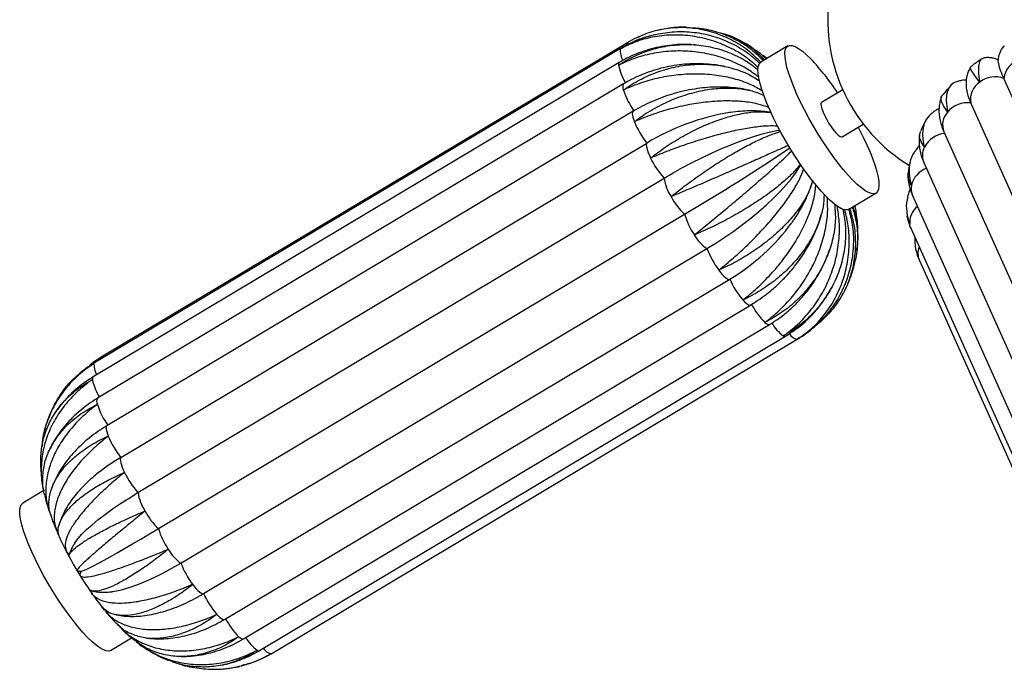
# Model space of a CAD drawing. Header units: millimetres. Extents: x -343 to 343, y -227 to 1579.
# Tile 1 of 6: x -343 to 2, y -227 to 0. Entities that reach past the tile are written whole.
import ezdxf

# ---------------------------------------------------------------- set-up
doc = ezdxf.new("R2010")
doc.units = ezdxf.units.MM

msp = doc.modelspace()

# ---------------------------------------------------------------- linework, layer by layer
at = {"color": 7, "linetype": 'Continuous', "lineweight": 25}
for p, q in [((-132.45, -10.11), (-316.49, -120.11)), ((-130.09, -8.13), (-314.12, -118.13)), ((-106.54, -8.87), (-107.09, -8.83)), ((-73.95, -9.25), (-83.38, -14.88)), ((-81.28, -13.63), (-82.35, -12.78)), ((-132.91, -15.01), (-316.94, -125.01)), ((50.93, -130.58), (1.62, -20.58)), ((-131.43, -22.52), (-315.46, -132.52)), ((-54.74, -24.56), (-62.15, -28.99)), ((39.34, -139.16), (-9.98, -29.16)), ((-128.11, -32.11), (-312.15, -142.11)), ((-54.96, -41.01), (-47.56, -36.58)), ((-19.34, -39.3), (29.97, -149.3)), ((-307.32, -153.21), (-123.28, -43.21)), ((-26.41, -49.98), (22.9, -159.98)), ((-301.3, -165.51), (-117.26, -55.51)), ((-52.59, -66.39), (-43.16, -60.75)), ((-30.34, -61.57), (18.97, -171.57)), ((-294.13, -178.11), (-110.09, -68.11)), ((-32.31, -67.49), (-32.18, -68.92)), ((-30.87, -73.28), (18.44, -183.28)), ((-286.29, -190.16), (-102.26, -80.16)), ((-59.7, -81.46), (-59.29, -80.29)), ((-27.96, -84.3), (21.35, -194.3)), ((-278.33, -200.84), (-94.3, -90.84)), ((-271.04, -209.89), (-87.01, -99.89)), ((-264.39, -216.69), (-80.35, -106.69)), ((-258.81, -220.78), (-74.78, -110.78)), ((-254.71, -221.87), (-70.67, -111.87)), ((-320.04, -122.49), (-320.2, -122.65)), ((-318.84, -121.41), (-320.06, -122.48)), ((-334.2, -164.81), (-341.63, -169.25)), ((-328.82, -176.62), (-328.89, -176.84)), ((-326.19, -186.36), (-325.65, -187.1)), ((-321.63, -194.16), (-321.57, -194.41)), ((-312.95, -206.68), (-313.92, -205.48)), ((-310.85, -220.75), (-303.52, -216.37)), ((-275.38, -227.29), (-274.63, -227.29)), ((-272.2, -225.91), (-271.42, -225.73))]:
    msp.add_line(p, q, dxfattribs=at)
at = {"color": 8, "linetype": 'Continuous', "lineweight": 25}
for p, q in [((-70.84, -111.92), (-70.67, -111.87)), ((-254.87, -221.92), (-254.71, -221.87))]:
    msp.add_line(p, q, dxfattribs=at)
at = {"color": 8, "linetype": 'Continuous', "lineweight": 25, "flags": 128}
for points in [[(-132.45, -10.11), (-132.49, -10.13), (-132.65, -10.35)], [(-128.11, -32.11), (-128.24, -32.22), (-128.36, -32.51), (-128.39, -32.94), (-128.33, -33.48), (-128.19, -34.14), (-127.96, -34.9), (-127.64, -35.74)], [(-30.87, -73.28), (-31.16, -72.49), (-31.34, -71.54)], [(-89.69, -98.11), (-89.11, -98.72), (-88.58, -99.23), (-88.09, -99.6), (-87.67, -99.85), (-87.32, -99.95), (-87.05, -99.91), (-87.01, -99.89)], [(-82.01, -105.95), (-81.51, -106.35), (-81.08, -106.61), (-80.72, -106.74), (-80.43, -106.73), (-80.35, -106.69)], [(-316.49, -120.11), (-316.52, -120.13), (-316.69, -120.35)], [(-312.15, -142.11), (-312.27, -142.22), (-312.39, -142.51), (-312.43, -142.94), (-312.37, -143.48), (-312.22, -144.14), (-311.99, -144.9), (-311.68, -145.74)], [(-273.72, -208.11), (-273.15, -208.72), (-272.61, -209.23), (-272.13, -209.6), (-271.71, -209.85), (-271.35, -209.95), (-271.08, -209.91), (-271.04, -209.89)], [(-266.04, -215.95), (-265.55, -216.35), (-265.11, -216.61), (-264.75, -216.74), (-264.46, -216.73), (-264.39, -216.69)]]:
    msp.add_lwpolyline(points, dxfattribs=at)
at = {"color": 7, "linetype": 'Continuous', "lineweight": 25, "flags": 128}
for points in [[(-49.35, -37.65), (-48.99, -38.35), (-47.6, -41.11), (-46.34, -43.81), (-45.22, -46.4), (-44.26, -48.86), (-43.47, -51.15), (-42.85, -53.26), (-42.42, -55.15), (-42.17, -56.8), (-42.12, -58.2), (-42.26, -59.33), (-42.6, -60.17), (-43.12, -60.72), (-43.82, -60.97), (-44.69, -60.91), (-45.73, -60.55), (-46.91, -59.88), (-48.23, -58.93), (-49.68, -57.7), (-51.23, -56.2), (-52.86, -54.45), (-54.56, -52.47), (-56.31, -50.29), (-58.08, -47.93), (-59.86, -45.41), (-61.63, -42.78), (-63.35, -40.05), (-65.03, -37.27), (-66.62, -34.46), (-68.12, -31.65), (-69.51, -28.89), (-70.77, -26.19), (-71.89, -23.6), (-72.85, -21.14), (-73.65, -18.85), (-74.26, -16.74), (-74.69, -14.85), (-74.94, -13.2), (-74.99, -11.8), (-74.85, -10.67), (-74.52, -9.83), (-74, -9.28), (-73.3, -9.03), (-72.42, -9.09), (-71.39, -9.45), (-70.2, -10.12), (-68.88, -11.07), (-67.43, -12.3), (-65.89, -13.8), (-65.89, -13.8)], [(-60.65, -61.83), (-62.29, -60.08), (-63.99, -58.1), (-65.74, -55.92), (-67.51, -53.56), (-69.29, -51.05), (-71.05, -48.42), (-72.78, -45.69), (-74.45, -42.9), (-76.05, -40.09), (-77.55, -37.29), (-78.94, -34.52), (-80.2, -31.83), (-81.32, -29.24), (-82.28, -26.78), (-83.07, -24.48), (-83.69, -22.38), (-84.12, -20.49), (-84.37, -18.83), (-84.42, -17.43), (-84.28, -16.3), (-83.94, -15.46), (-83.42, -14.91), (-83.38, -14.88)], [(-62.15, -28.99), (-62.26, -29.09), (-62.39, -29.54), (-62.33, -30.26), (-62.08, -31.22), (-61.66, -32.37), (-61.07, -33.65), (-60.37, -35), (-59.57, -36.35), (-58.72, -37.63), (-57.86, -38.78), (-57.04, -39.74), (-56.3, -40.46), (-55.66, -40.91), (-55.18, -41.06), (-54.96, -41.01)], [(-117.26, -55.51), (-114.05, -53.64), (-110.76, -51.81), (-107.42, -50.05), (-104.06, -48.36), (-100.71, -46.77), (-97.4, -45.28), (-94.16, -43.92), (-91.02, -42.69), (-88.01, -41.6), (-85.16, -40.67), (-82.48, -39.9), (-80.01, -39.3), (-77.77, -38.88), (-76.78, -38.74)], [(-123.28, -43.21), (-123.42, -43.48), (-123.47, -43.88), (-123.42, -44.41), (-123.29, -45.05), (-123.07, -45.79), (-122.78, -46.62), (-122.4, -47.51), (-121.96, -48.46)], [(-102.26, -80.16), (-99.1, -78.21), (-95.95, -76.15), (-92.85, -73.99), (-89.82, -71.76), (-86.89, -69.47), (-84.09, -67.15), (-81.44, -64.82), (-78.96, -62.5), (-76.69, -60.21), (-74.63, -57.97), (-72.81, -55.8), (-71.24, -53.71), (-69.95, -51.74), (-69.43, -50.85)], [(-52.59, -66.39), (-53.24, -66.6), (-54.12, -66.54), (-55.15, -66.18), (-56.34, -65.52), (-57.66, -64.56), (-59.11, -63.33), (-60.65, -61.83)], [(-98.1, -87.66), (-97.48, -88.46), (-96.88, -89.17), (-96.31, -89.77), (-95.78, -90.25), (-95.31, -90.61), (-94.9, -90.82), (-94.56, -90.9), (-94.3, -90.84)], [(-307.32, -153.21), (-307.45, -153.48), (-307.5, -153.88), (-307.46, -154.41), (-307.33, -155.05), (-307.11, -155.79), (-306.81, -156.62), (-306.44, -157.51), (-305.99, -158.46)], [(-323.49, -183.27), (-323.33, -183.03), (-322.27, -181.62), (-320.91, -180.09), (-319.27, -178.47), (-317.35, -176.75), (-315.18, -174.96), (-312.78, -173.12), (-310.17, -171.23), (-307.37, -169.32), (-304.4, -167.41), (-301.3, -165.51)], [(-310.85, -220.75), (-311.5, -220.97), (-312.38, -220.91), (-313.41, -220.55), (-314.6, -219.88), (-315.92, -218.93), (-317.36, -217.7), (-318.91, -216.2), (-320.55, -214.45), (-322.25, -212.47), (-323.99, -210.29), (-325.77, -207.93), (-327.55, -205.41), (-329.31, -202.78), (-331.04, -200.05), (-332.71, -197.27), (-334.31, -194.46), (-335.81, -191.65), (-337.2, -188.89), (-338.46, -186.19), (-339.58, -183.6), (-340.54, -181.14), (-341.33, -178.85), (-341.95, -176.74), (-342.38, -174.85), (-342.62, -173.2), (-342.67, -171.8), (-342.53, -170.67), (-342.2, -169.83), (-341.68, -169.28), (-341.63, -169.25)], [(-321.08, -193.04), (-320.9, -193.01), (-320.33, -192.81), (-319.46, -192.43), (-318.3, -191.87), (-316.85, -191.13), (-315.15, -190.22), (-313.18, -189.15), (-310.99, -187.93), (-308.58, -186.57), (-305.98, -185.08), (-303.2, -183.47), (-300.29, -181.77), (-297.25, -179.97), (-294.13, -178.11)], [(-310.16, -200.13), (-308.85, -199.91), (-306.54, -199.37), (-304.04, -198.62), (-301.36, -197.67), (-298.54, -196.52), (-295.6, -195.18), (-292.55, -193.66), (-289.44, -191.99), (-286.29, -190.16)], [(-282.13, -197.66), (-281.51, -198.46), (-280.91, -199.17), (-280.34, -199.77), (-279.82, -200.25), (-279.34, -200.61), (-278.93, -200.82), (-278.59, -200.9), (-278.33, -200.84)]]:
    msp.add_lwpolyline(points, dxfattribs=at)
at = {"color": 7, "linetype": 'Continuous', "lineweight": 25}
for centre, radius, start, end in [((0, 0), 60, 173.1747, 238.3842), ((-129.43, -73.63), 87.27, 33.3626, 43.2756), ((19.8, -10.85), 20.62, 190.6739, 208.1654), ((9.77, -21.68), 8.22, 111.8845, 172.363), ((-1.39, -28.99), 8.93, 70.2903, 127.3774), ((-2.76, -27.98), 7.31, 123.6458, 189.2654), ((-104.71, -15.8), 28.2, 198.3432, 215.2116), ((6.73, -21.25), 18.49, 193.9052, 205.3402), ((-10.99, -38.39), 9.29, 83.7607, 139.3039), ((-81.31, -112.6), 81.1, 99.2667, 121.1703), ((-97.7, -23.28), 32.43, 202.5988, 217.9277), ((-18.1, -48.92), 9.14, 96.0325, 152.2145), ((-491.48, 578.43), 750.65, 300.53588, 303.8591), ((-94.58, -35.31), 30.38, 205.6516, 221.682), ((-101.41, -53.17), 16.02, 188.4053, 213.2994), ((-94.48, -51.27), 22.97, 207.7595, 227.1772), ((-85.76, -61), 25.35, 196.2985, 214.4436), ((-131.88, -27.67), 73.51, 300.7514, 323.7859), ((-94.82, -68.94), 13.47, 208.3513, 236.4439), ((-72.84, -68.75), 31.56, 201.2005, 216.8189), ((-65.33, -77.56), 31.87, 204.6346, 220.1469), ((-63.47, -87.5), 26.16, 207.1015, 224.8618), ((-288.74, -125.8), 28.2, 198.3432, 215.2116), ((-281.74, -133.28), 32.43, 202.5988, 217.9277), ((-271.5, -213.73), 70.33, 120.6145, 129.508), ((-278.61, -145.31), 30.38, 205.6516, 221.682), ((-285.44, -163.17), 16.02, 188.4053, 213.2994), ((-278.51, -161.27), 22.97, 207.7595, 227.1772), ((-269.79, -171), 25.35, 196.2985, 214.4436), ((-215.65, -128.96), 124.56, 203.9061, 215.3724), ((-278.85, -178.94), 13.47, 208.3513, 236.4439), ((-256.87, -178.75), 31.56, 201.2005, 216.8189), ((-314.01, -196.62), 8, 153.2906, 162.1019), ((-235.96, -143.73), 99.45, 215.9765, 218.1749), ((-249.36, -187.56), 31.87, 204.6346, 220.1469)]:
    msp.add_arc(centre, radius, start, end, dxfattribs=at)
at = {"color": 8, "linetype": 'Continuous', "lineweight": 25}
for centre, radius, start, end in [((-129.49, -8.78), 0.884, 132.469, 187.7278), ((-124.46, -10.56), 8.19, 178.543, 207.3428), ((-132.18, -15.75), 1.03, 134.8996, 195.0987), ((-114.86, -12.24), 18.7, 191.6471, 211.8648), ((-129.5, -23.63), 2.23, 150.0043, 207.8291), ((-13.25, -36.84), 6.57, 136.7141, 201.9709), ((-20.71, -47.56), 6.2, 152.1703, 203.0384), ((-22.48, -59.99), 8.48, 110.7209, 166.6787), ((-24.96, -59.2), 5.88, 168.5712, 203.7881), ((-23.92, -71.12), 7.43, 129.41, 183.2518), ((-22.34, -81.89), 6.12, 158.3009, 202.774), ((-66.05, -98.16), 15.72, 210.8681, 232.7024), ((-69.46, -107.37), 4.76, 213.3, 253.1905), ((-75.08, -110.05), 0.791, 231.4273, 292.6182), ((-308.51, -120.56), 8.18, 178.5308, 207.2963), ((-313.55, -118.77), 0.861, 132.117, 185.9898), ((-316.21, -125.75), 1.03, 134.8996, 195.0987), ((-298.9, -122.24), 18.7, 191.646, 211.8565), ((-313.53, -133.63), 2.23, 150.0043, 207.8291), ((-247.66, -197.64), 25.94, 207.5923, 224.8908), ((-250.07, -208.15), 15.74, 210.8348, 232.6971), ((-253.49, -217.36), 4.76, 213.2548, 253.1792), ((-259.12, -220.05), 0.791, 231.4273, 292.6182)]:
    msp.add_arc(centre, radius, start, end, dxfattribs=at)
at = {"color": 7, "linetype": 'Continuous', "lineweight": 25}
for points, knots in [([(-83.4, -14.94), (-84.72, -13.65), (-87.65, -10.78), (-92.94, -7.4), (-98.98, -4.72), (-105.28, -3.14), (-111.75, -2.63), (-118.06, -3.32), (-123, -4.56), (-125.55, -5.89), (-126.27, -6.26)], [0, 0, 0, 0, 0.1144597, 0.2549103, 0.3914542, 0.5319607, 0.6687791, 0.8095827, 0.946398, 1, 1, 1, 1]), ([(-109.44, -2.71), (-110.33, -2.7), (-112.34, -2.69), (-115.16, -2.94), (-117.06, -3.3), (-117.84, -3.45)], [0, 0, 0, 0, 0.315967, 0.717772, 1, 1, 1, 1]), ([(-109.44, -2.78), (-107.64, -2.84), (-103.67, -2.97), (-97.63, -4.52), (-91.59, -7.14), (-86.42, -10.43), (-83.69, -13.16), (-82.49, -14.36)], [0, 0, 0, 0, 0.177977, 0.39402, 0.616333, 0.8323, 1, 1, 1, 1]), ([(-132.65, -10.35), (-132.61, -10.33), (-130.71, -9.13), (-126.67, -7.05), (-120.26, -5.02), (-113.53, -4.09), (-106.81, -4.29), (-100.15, -5.62), (-93.88, -8.04), (-88.25, -11.25), (-85.15, -14.04), (-83.7, -15.35)], [0, 0, 0, 0, 0.002549, 0.1277758, 0.2566363, 0.3818648, 0.5107401, 0.6357169, 0.7643208, 0.889254, 1, 1, 1, 1]), ([(-84.3, -16.77), (-85.71, -15.54), (-88.83, -12.82), (-94.4, -9.65), (-100.7, -7.14), (-107.24, -5.68), (-113.94, -5.24), (-120.49, -5.85), (-126.8, -7.5), (-130.72, -9.27), (-132.62, -10.33), (-132.65, -10.35)], [0, 0, 0, 0, 0.1067957, 0.2353959, 0.3604191, 0.4890706, 0.6143451, 0.7432686, 0.8685403, 0.99745, 1, 1, 1, 1]), ([(-120.65, -5.35), (-121.24, -5.48), (-123.03, -5.88), (-125.9, -6.89), (-129.27, -8.31), (-131.39, -9.5), (-132.45, -10.11)], [0, 0, 0, 0, 0.1432349, 0.4281352, 0.7129052, 1, 1, 1, 1]), ([(-126.31, -6.15), (-126.5, -6.23), (-127.81, -6.79), (-129.04, -7.51), (-130.09, -8.13)], [0, 0, 0, 0, 0.140823, 1, 1, 1, 1]), ([(-118.28, -3.53), (-118.46, -3.56), (-118.92, -3.63), (-119.36, -3.76), (-119.63, -3.83)], [0, 0, 0, 0, 0.409387, 1, 1, 1, 1]), ([(-82.16, -14.16), (-83.09, -13.17), (-85.48, -10.62), (-90.07, -7.65), (-94.29, -5.5), (-96.83, -4.94), (-97.43, -4.8)], [0, 0, 0, 0, 0.22026, 0.563744, 0.897673, 1, 1, 1, 1]), ([(-86.13, -10.04), (-86.31, -9.91), (-87.38, -9.17), (-89.5, -7.97), (-91.92, -6.72), (-93.44, -6.12), (-93.92, -5.92)], [0, 0, 0, 0, 0.0778, 0.453368, 0.825499, 1, 1, 1, 1]), ([(-133.18, -16.01), (-133.14, -15.99), (-131.28, -14.73), (-127.32, -12.49), (-121.01, -10.15), (-114.34, -8.83), (-107.64, -8.59), (-100.98, -9.42), (-94.68, -11.31), (-88.98, -14.01), (-85.82, -16.45), (-84.32, -17.6)], [0, 0, 0, 0, 0.002547, 0.127662, 0.256407, 0.381524, 0.510284, 0.635149, 0.763638, 0.88846, 1, 1, 1, 1]), ([(-107.9, -8.78), (-108.2, -8.76), (-109.73, -8.65), (-112.51, -8.76), (-116.22, -9.1), (-119.87, -9.77), (-123.45, -10.73), (-126.93, -11.98), (-130.09, -13.41), (-132.03, -14.51), (-132.91, -15.01)], [0, 0, 0, 0, 0.033709, 0.17528, 0.316858, 0.458422, 0.59995, 0.741416, 0.882798, 1, 1, 1, 1]), ([(-86.19, -10.13), (-85.09, -10.8), (-83.38, -11.83), (-82.04, -13.29), (-81.56, -13.8)], [0, 0, 0, 0, 0.645387, 1, 1, 1, 1]), ([(1.73, -9.21), (1.6, -9.34), (1.14, -9.8), (0.56, -10.74), (0.01, -11.94), (-0.31, -13.11), (-0.45, -14.09), (-0.45, -14.61), (-0.45, -14.82)], [0, 0, 0, 0, 0.079298, 0.290281, 0.492048, 0.68648, 0.8764, 1, 1, 1, 1]), ([(-84.11, -20.18), (-85.55, -19.12), (-88.7, -16.8), (-94.33, -14.16), (-100.69, -12.15), (-107.31, -11.07), (-114.1, -10.9), (-120.76, -11.65), (-127.19, -13.32), (-131.2, -15), (-133.14, -16), (-133.18, -16.01)], [0, 0, 0, 0, 0.107876, 0.236321, 0.361193, 0.489689, 0.614812, 0.743579, 0.868699, 0.997453, 1, 1, 1, 1]), ([(-81.32, -13.66), (-81.4, -13.57), (-81.82, -13.11), (-82.36, -12.8), (-82.8, -12.55)], [0, 0, 0, 0, 0.180046, 1, 1, 1, 1]), ([(-6.15, -13.76), (-7.19, -14.47), (-8.51, -15.36), (-9.73, -16.39), (-9.99, -16.6)], [0, 0, 0, 0, 0.789081, 1, 1, 1, 1]), ([(-5.48, -13.52), (-5.86, -13.65), (-6.68, -13.94), (-7.27, -15.59), (-7.38, -18.18), (-7.07, -20.53), (-6.82, -21.87), (-6.81, -21.89)], [0, 0, 0, 0, 0.222903, 0.482685, 0.735108, 0.994862, 1, 1, 1, 1]), ([(-0.43, -14.13), (-0.64, -14.02), (-1.2, -13.76), (-2.32, -13.45), (-3.7, -13.3), (-4.79, -13.31), (-5.38, -13.46), (-5.49, -13.49)], [0, 0, 0, 0, 0.157552, 0.411468, 0.672727, 0.939581, 1, 1, 1, 1]), ([(-131.47, -24.67), (-131.43, -24.65), (-129.62, -23.33), (-125.75, -20.93), (-119.59, -18.21), (-113.09, -16.39), (-106.56, -15.54), (-100.06, -15.65), (-93.93, -16.75), (-88.39, -18.62), (-85.32, -20.51), (-83.87, -21.4)], [0, 0, 0, 0, 0.0025471, 0.1276771, 0.256438, 0.3815698, 0.5103454, 0.6352256, 0.7637302, 0.8885668, 1, 1, 1, 1]), ([(-96.02, -16.45), (-96.41, -16.37), (-97.98, -16.01), (-100.81, -15.67), (-104.49, -15.43), (-108.21, -15.48), (-111.92, -15.8), (-115.62, -16.4), (-119.25, -17.27), (-122.81, -18.4), (-126.27, -19.79), (-129.14, -21.19), (-130.81, -22.16), (-131.43, -22.52)], [0, 0, 0, 0, 0.033242, 0.133807, 0.234503, 0.335297, 0.436169, 0.537103, 0.63809, 0.739123, 0.840193, 0.941289, 1, 1, 1, 1]), ([(-10.04, -16.68), (-10.23, -16.97), (-10.71, -17.73), (-11.19, -19.05), (-11.54, -20.56), (-11.66, -22.09), (-11.58, -23.66), (-11.42, -24.87), (-11.23, -25.56), (-11.19, -25.71)], [0, 0, 0, 0, 0.096258, 0.248862, 0.403896, 0.566061, 0.741906, 0.941017, 1, 1, 1, 1]), ([(-6.81, -21.89), (-6.83, -21.88), (-7.58, -20.95), (-8.86, -19.28), (-9.89, -17.61), (-10.26, -16.75), (-10.03, -16.71), (-10, -16.71)], [0, 0, 0, 0, 0.006285, 0.315031, 0.632737, 0.941489, 1, 1, 1, 1]), ([(-82.86, -24.96), (-84.24, -24.17), (-87.26, -22.45), (-92.73, -20.64), (-98.95, -19.4), (-105.47, -18.94), (-112.22, -19.25), (-118.87, -20.3), (-125.36, -22.08), (-129.45, -23.71), (-131.43, -24.65), (-131.47, -24.67)], [0, 0, 0, 0, 0.1081, 0.236512, 0.361353, 0.489817, 0.614908, 0.743643, 0.868732, 0.997454, 1, 1, 1, 1]), ([(-87.1, -24.87), (-87.69, -24.73), (-89.36, -24.32), (-92.25, -23.91), (-95.73, -23.63), (-99.3, -23.6), (-102.91, -23.82), (-106.54, -24.27), (-110.17, -24.96), (-113.78, -25.88), (-117.33, -27.01), (-120.81, -28.36), (-124.12, -29.89), (-126.54, -31.18), (-127.82, -31.94), (-128.11, -32.11)], [0, 0, 0, 0, 0.046388, 0.131219, 0.216271, 0.301378, 0.386449, 0.471451, 0.556382, 0.641264, 0.726128, 0.811018, 0.89597, 0.976511, 1, 1, 1, 1]), ([(-127.64, -35.74), (-127.61, -35.71), (-125.83, -34.35), (-122.07, -31.8), (-116.11, -28.68), (-109.86, -26.26), (-103.62, -24.66), (-97.46, -23.88), (-91.68, -23.97), (-86.51, -24.79), (-83.69, -25.95), (-82.37, -26.49)], [0, 0, 0, 0, 0.002549, 0.127771, 0.256627, 0.381851, 0.510722, 0.635694, 0.764294, 0.889223, 1, 1, 1, 1]), ([(-16.98, -23.15), (-17.6, -23.81), (-18.65, -24.92), (-19.57, -26.13), (-19.94, -26.62)], [0, 0, 0, 0, 0.593546, 1, 1, 1, 1]), ([(-15.28, -21.96), (-15.31, -21.96), (-16.18, -22.12), (-17.27, -23.26), (-18.4, -25.38), (-18.68, -28.42), (-18.34, -30.92), (-18.03, -32.31), (-18.03, -32.34)], [0, 0, 0, 0, 0.008547, 0.251641, 0.501815, 0.744904, 0.995052, 1, 1, 1, 1]), ([(-11.56, -21.21), (-11.83, -21.21), (-12.6, -21.22), (-13.87, -21.43), (-14.84, -21.79), (-15.28, -21.95)], [0, 0, 0, 0, 0.230874, 0.647605, 1, 1, 1, 1]), ([(-20.18, -27.01), (-20.23, -27.12), (-20.55, -27.8), (-20.87, -29.15), (-21.13, -31.02), (-21.1, -32.94), (-20.82, -34.93), (-20.26, -37.06), (-19.66, -38.51), (-19.34, -39.3)], [0, 0, 0, 0, 0.026201, 0.1691777, 0.3141861, 0.464579, 0.6241497, 0.7969844, 1, 1, 1, 1]), ([(-18.03, -32.34), (-18.04, -32.32), (-18.74, -31.43), (-19.85, -29.79), (-20.4, -27.93), (-20.41, -26.86), (-19.97, -26.61), (-19.96, -26.61)], [0, 0, 0, 0, 0.006622, 0.331929, 0.666676, 0.991989, 1, 1, 1, 1]), ([(-80.63, -30.79), (-81.88, -30.35), (-84.62, -29.4), (-89.71, -28.64), (-95.59, -28.39), (-101.86, -28.75), (-108.41, -29.7), (-114.97, -31.19), (-121.45, -33.19), (-125.58, -34.82), (-127.6, -35.72), (-127.64, -35.74)], [0, 0, 0, 0, 0.107756, 0.236218, 0.361107, 0.48962, 0.61476, 0.743545, 0.868682, 0.997453, 1, 1, 1, 1]), ([(-121.96, -48.46), (-121.92, -48.43), (-120.18, -47.05), (-116.52, -44.36), (-110.8, -40.83), (-104.88, -37.77), (-99.04, -35.35), (-93.35, -33.55), (-88.09, -32.5), (-83.46, -32.11), (-81, -32.42), (-79.84, -32.57)], [0, 0, 0, 0, 0.002548, 0.127726, 0.256535, 0.381715, 0.510539, 0.635467, 0.76402, 0.888904, 1, 1, 1, 1]), ([(-79.85, -32.55), (-80.31, -32.46), (-81.71, -32.18), (-84.23, -31.99), (-87.37, -31.92), (-90.64, -32.11), (-93.01, -32.33), (-94.29, -32.56), (-94.44, -32.58)], [0, 0, 0, 0, 0.103458, 0.320338, 0.538914, 0.756629, 0.97273, 1, 1, 1, 1]), ([(-23.07, -32.4), (-23.81, -33.02), (-25.37, -34.33), (-26.6, -37.14), (-26.98, -40.57), (-26.57, -43.22), (-26.19, -44.64), (-26.18, -44.66)], [0, 0, 0, 0, 0.230689, 0.487868, 0.737762, 0.994913, 1, 1, 1, 1]), ([(-21.08, -31.2), (-21.6, -31.45), (-22.3, -31.79), (-22.92, -32.28), (-23.07, -32.4)], [0, 0, 0, 0, 0.753119, 1, 1, 1, 1]), ([(-77.54, -37.3), (-78.6, -37.26), (-80.94, -37.17), (-85.48, -37.62), (-90.86, -38.52), (-96.71, -39.84), (-102.95, -41.56), (-109.31, -43.59), (-115.7, -45.9), (-119.86, -47.57), (-121.92, -48.44), (-121.96, -48.46)], [0, 0, 0, 0, 0.106958, 0.235535, 0.360535, 0.489163, 0.614415, 0.743315, 0.868564, 0.99745, 1, 1, 1, 1]), ([(-25.67, -35.32), (-25.83, -35.59), (-26.51, -36.77), (-27.06, -38.02), (-27.48, -38.99)], [0, 0, 0, 0, 0.226762, 1, 1, 1, 1]), ([(-114.8, -61.96), (-114.77, -61.94), (-113.06, -60.54), (-109.49, -57.76), (-104.03, -53.83), (-98.48, -50.13), (-93.13, -46.85), (-88.01, -44.01), (-83.4, -41.74), (-79.44, -40.05), (-77.44, -39.47), (-76.5, -39.19)], [0, 0, 0, 0, 0.002546, 0.127631, 0.256346, 0.381433, 0.510163, 0.634999, 0.763457, 0.888249, 1, 1, 1, 1]), ([(-27.77, -39.81), (-27.88, -40.49), (-28.09, -41.86), (-28.04, -43.98), (-27.73, -46.14), (-27.17, -48.15), (-26.65, -49.41), (-26.41, -49.98)], [0, 0, 0, 0, 0.1940495, 0.3982952, 0.6066738, 0.8223908, 1, 1, 1, 1]), ([(-26.18, -44.66), (-26.2, -44.65), (-26.83, -43.79), (-27.7, -42.15), (-28.05, -40.26), (-27.55, -39.34), (-27.39, -39.03)], [0, 0, 0, 0, 0.007943, 0.398152, 0.799685, 1, 1, 1, 1]), ([(-73.75, -44.04), (-74.6, -44.41), (-76.45, -45.23), (-80.32, -46.97), (-85.06, -49.08), (-90.38, -51.45), (-96.2, -54.01), (-102.27, -56.65), (-108.52, -59.33), (-112.68, -61.08), (-114.76, -61.95), (-114.8, -61.96)], [0, 0, 0, 0, 0.107759, 0.236221, 0.361109, 0.489622, 0.614761, 0.743545, 0.868682, 0.997453, 1, 1, 1, 1]), ([(-27.98, -44.13), (-28.34, -44.5), (-28.77, -44.94), (-29.09, -45.46), (-29.14, -45.54)], [0, 0, 0, 0, 0.844913, 1, 1, 1, 1]), ([(-106.67, -75.34), (-106.63, -75.31), (-104.93, -73.93), (-101.44, -71.08), (-96.25, -66.8), (-91.11, -62.51), (-86.28, -58.41), (-81.81, -54.53), (-77.93, -51.07), (-74.75, -48.1), (-73.29, -46.61), (-72.6, -45.9)], [0, 0, 0, 0, 0.002546, 0.127609, 0.256302, 0.381367, 0.510075, 0.634889, 0.763325, 0.888095, 1, 1, 1, 1]), ([(-29.05, -45.58), (-29.31, -45.89), (-30.44, -47.21), (-31.36, -49.99), (-31.73, -53.81), (-31.19, -56.58), (-30.73, -58.01), (-30.72, -58.04)], [0, 0, 0, 0, 0.0945321, 0.3972279, 0.6913496, 0.994013, 1, 1, 1, 1]), ([(-69.59, -50.54), (-70.19, -51.32), (-71.49, -53.04), (-74.59, -56.04), (-78.6, -59.37), (-83.3, -62.78), (-88.63, -66.2), (-94.35, -69.49), (-100.39, -72.58), (-104.53, -74.44), (-106.63, -75.32), (-106.67, -75.34)], [0, 0, 0, 0, 0.10818, 0.236581, 0.36141, 0.489862, 0.614943, 0.743667, 0.868744, 0.997454, 1, 1, 1, 1]), ([(-31.21, -50.16), (-31.4, -50.93), (-31.66, -51.99), (-31.8, -53.08), (-31.84, -53.37)], [0, 0, 0, 0, 0.726639, 1, 1, 1, 1]), ([(-98.1, -87.66), (-98.07, -87.64), (-96.37, -86.28), (-92.94, -83.41), (-87.99, -78.85), (-83.26, -74.05), (-78.97, -69.22), (-75.16, -64.41), (-72.06, -59.85), (-69.69, -55.7), (-68.81, -53.37), (-68.4, -52.27)], [0, 0, 0, 0, 0.0025466, 0.1276563, 0.2563963, 0.3815078, 0.5102626, 0.6351225, 0.7636062, 0.8884226, 1, 1, 1, 1]), ([(-30.72, -58.04), (-30.73, -58.02), (-31.29, -57.18), (-32.02, -55.61), (-31.86, -54.08), (-31.78, -53.38)], [0, 0, 0, 0, 0.010957, 0.549224, 1, 1, 1, 1]), ([(-31.91, -54.33), (-31.92, -54.61), (-31.95, -55.66), (-31.67, -57.47), (-31.15, -59.62), (-30.6, -60.95), (-30.34, -61.57)], [0, 0, 0, 0, 0.112387, 0.42225, 0.73269, 1, 1, 1, 1]), ([(-65.34, -56.37), (-65.67, -57.52), (-66.39, -60.05), (-68.68, -64.22), (-71.91, -68.68), (-75.95, -73.06), (-80.74, -77.31), (-86.07, -81.22), (-91.88, -84.73), (-95.96, -86.73), (-98.06, -87.65), (-98.1, -87.66)], [0, 0, 0, 0, 0.10812, 0.236529, 0.361367, 0.489828, 0.614917, 0.743649, 0.868735, 0.997454, 1, 1, 1, 1]), ([(-89.69, -98.11), (-89.66, -98.08), (-87.95, -96.77), (-84.56, -93.92), (-79.83, -89.17), (-75.46, -83.96), (-71.69, -78.55), (-68.53, -72.96), (-66.18, -67.48), (-64.62, -62.34), (-64.31, -59.3), (-64.17, -57.87)], [0, 0, 0, 0, 0.0025491, 0.1277818, 0.2566482, 0.3818827, 0.5107639, 0.6357466, 0.7643565, 0.8892955, 1, 1, 1, 1]), ([(-72.5, -70.97), (-72.26, -70.64), (-71.32, -69.37), (-69.91, -67.1), (-68.27, -64.17), (-66.91, -61.2), (-65.99, -58.86), (-65.63, -57.52), (-65.54, -57.17)], [0, 0, 0, 0, 0.072721, 0.283109, 0.495007, 0.708523, 0.923531, 1, 1, 1, 1]), ([(-61.26, -61.15), (-61.34, -62.61), (-61.5, -65.82), (-62.99, -70.96), (-65.45, -76.38), (-68.84, -81.6), (-73.08, -86.57), (-78.01, -91.05), (-83.55, -94.97), (-87.56, -97.13), (-89.65, -98.09), (-89.69, -98.11)], [0, 0, 0, 0, 0.107498, 0.235997, 0.360922, 0.489472, 0.614648, 0.74347, 0.868644, 0.997452, 1, 1, 1, 1]), ([(-31.15, -59.38), (-31.22, -59.54), (-31.64, -60.44), (-31.98, -61.61), (-32.13, -62.64), (-32.16, -62.86)], [0, 0, 0, 0, 0.144088, 0.815819, 1, 1, 1, 1]), ([(-82.01, -105.95), (-81.97, -105.93), (-80.25, -104.68), (-76.87, -101.88), (-72.31, -97.05), (-68.26, -91.59), (-64.94, -85.76), (-62.36, -79.61), (-60.69, -73.44), (-59.87, -67.55), (-60.08, -63.96), (-60.18, -62.28)], [0, 0, 0, 0, 0.002549, 0.12779, 0.256665, 0.381908, 0.510798, 0.635789, 0.764407, 0.889355, 1, 1, 1, 1]), ([(-57.63, -64.57), (-57.48, -66.24), (-57.14, -69.93), (-57.9, -75.79), (-59.66, -81.93), (-62.44, -87.82), (-66.17, -93.36), (-70.7, -98.3), (-75.98, -102.59), (-79.9, -104.91), (-81.97, -105.93), (-82.01, -105.95)], [0, 0, 0, 0, 0.106572, 0.235205, 0.360259, 0.488943, 0.614249, 0.743204, 0.868507, 0.997449, 1, 1, 1, 1]), ([(-75.58, -110.66), (-75.54, -110.64), (-73.79, -109.46), (-70.4, -106.76), (-65.94, -101.95), (-62.14, -96.4), (-59.18, -90.36), (-57.08, -83.91), (-55.97, -77.34), (-55.77, -70.97), (-56.43, -67.03), (-56.74, -65.17)], [0, 0, 0, 0, 0.002547, 0.127694, 0.256471, 0.38162, 0.510412, 0.635309, 0.76383, 0.888683, 1, 1, 1, 1]), ([(-50.59, -65.17), (-50.51, -65.41), (-50.23, -66.2), (-50.19, -67.06), (-50.15, -67.65)], [0, 0, 0, 0, 0.302444, 1, 1, 1, 1]), ([(-32.16, -62.86), (-32.19, -62.93), (-32.64, -64.35), (-32.47, -67.27), (-31.89, -70.09), (-31.35, -71.51), (-31.34, -71.54)], [0, 0, 0, 0, 0.026353, 0.501443, 0.990329, 1, 1, 1, 1]), ([(-87.01, -99.89), (-86.44, -99.54), (-84.82, -98.55), (-82.24, -96.74), (-79.34, -94.42), (-76.58, -91.9), (-73.98, -89.21), (-71.58, -86.36), (-69.37, -83.38), (-67.38, -80.28), (-65.63, -77.08), (-64.14, -73.8), (-63.01, -70.86), (-62.5, -69), (-62.31, -68.27)], [0, 0, 0, 0, 0.048924, 0.137966, 0.226985, 0.31601, 0.405068, 0.49418, 0.583373, 0.67267, 0.762092, 0.85164, 0.9413, 1, 1, 1, 1]), ([(-54.71, -66.3), (-54.37, -68.1), (-53.61, -72.08), (-53.77, -78.38), (-54.94, -84.98), (-57.2, -91.28), (-60.48, -97.21), (-64.66, -102.5), (-69.68, -107.07), (-73.5, -109.55), (-75.54, -110.64), (-75.58, -110.66)], [0, 0, 0, 0, 0.106771, 0.235375, 0.360402, 0.489057, 0.614334, 0.743262, 0.868537, 0.99745, 1, 1, 1, 1]), ([(-52.71, -66.26), (-52.22, -68.1), (-51.16, -72.14), (-50.88, -78.56), (-51.61, -85.29), (-53.46, -91.75), (-56.4, -97.86), (-60.29, -103.34), (-65.08, -108.12), (-68.8, -110.74), (-70.8, -111.9), (-70.84, -111.92)], [0, 0, 0, 0, 0.107309, 0.235836, 0.360787, 0.489364, 0.614567, 0.743416, 0.868616, 0.997451, 1, 1, 1, 1]), ([(-70.84, -111.92), (-70.8, -111.9), (-69.01, -110.79), (-65.58, -108.22), (-61.17, -103.54), (-57.52, -98.06), (-54.8, -92.05), (-53.04, -85.55), (-52.35, -78.89), (-52.59, -72.45), (-53.57, -68.45), (-54.02, -66.59)], [0, 0, 0, 0, 0.002556, 0.128108, 0.257303, 0.382857, 0.512067, 0.637369, 0.766307, 0.891564, 1, 1, 1, 1]), ([(-62.61, -105.75), (-61.16, -104.4), (-58.19, -101.64), (-54.72, -96.46), (-52.1, -90.7), (-50.51, -84.43), (-50.06, -78), (-50.56, -71.81), (-51.72, -67.97), (-52.26, -66.2)], [0, 0, 0, 0, 0.139854, 0.285738, 0.435871, 0.581462, 0.731278, 0.876819, 1, 1, 1, 1]), ([(-51.41, -65.68), (-50.98, -67.05), (-49.89, -70.53), (-49.47, -76.31), (-49.68, -81.67), (-50.53, -84.7), (-50.8, -85.65)], [0, 0, 0, 0, 0.212093, 0.537789, 0.854426, 1, 1, 1, 1]), ([(-49.92, -80.78), (-49.91, -80.74), (-49.36, -78.77), (-49.36, -74.71), (-49.72, -69.59), (-50.74, -66.6), (-51.11, -65.5)], [0, 0, 0, 0, 0.008804, 0.400459, 0.780936, 1, 1, 1, 1]), ([(-49.44, -75.42), (-49.44, -75.11), (-49.41, -73.77), (-49.57, -71.41), (-49.79, -69.12), (-50.01, -67.88), (-50.05, -67.64)], [0, 0, 0, 0, 0.114856, 0.505458, 0.903534, 1, 1, 1, 1]), ([(-31.34, -71.54), (-31.34, -71.52), (-31.8, -70.7), (-31.99, -69.8), (-32.18, -68.92)], [0, 0, 0, 0, 0.020598, 1, 1, 1, 1]), ([(-32.06, -69.52), (-31.96, -69.98), (-31.71, -71.27), (-31.2, -72.49), (-30.87, -73.28)], [0, 0, 0, 0, 0.356648, 1, 1, 1, 1]), ([(-29.55, -76.23), (-29.56, -76.5), (-29.63, -77.61), (-29.41, -79.52), (-28.93, -81.88), (-28.34, -83.34), (-28.06, -84.04)], [0, 0, 0, 0, 0.102573, 0.412843, 0.717055, 1, 1, 1, 1]), ([(-80.35, -106.69), (-79.76, -106.33), (-78.13, -105.32), (-75.58, -103.48), (-72.74, -101.09), (-70.09, -98.48), (-67.63, -95.67), (-65.39, -92.68), (-63.38, -89.53), (-61.64, -86.23), (-60.48, -83.72), (-59.99, -82.29), (-59.9, -82.03)], [0, 0, 0, 0, 0.064378, 0.177857, 0.291419, 0.405092, 0.518853, 0.632682, 0.746567, 0.860487, 0.974427, 1, 1, 1, 1]), ([(-54.96, -96.5), (-54.86, -96.34), (-54.18, -95.23), (-53.15, -93.06), (-51.92, -90.02), (-51.11, -87.55), (-50.78, -86.09), (-50.68, -85.68)], [0, 0, 0, 0, 0.049748, 0.332824, 0.612951, 0.890336, 1, 1, 1, 1]), ([(-28.06, -84.04), (-28.04, -84.09), (-28.02, -84.16), (-27.99, -84.23), (-27.98, -84.26)], [0, 0, 0, 0, 0.616592, 1, 1, 1, 1]), ([(-74.78, -110.78), (-74.18, -110.4), (-72.55, -109.4), (-70.02, -107.53), (-67.25, -105.13), (-64.68, -102.5), (-62.34, -99.65), (-60.26, -96.68), (-59.1, -94.58), (-58.53, -93.57)], [0, 0, 0, 0, 0.08891, 0.242007, 0.395214, 0.548565, 0.702049, 0.855656, 1, 1, 1, 1]), ([(-64.52, -107.29), (-64.2, -107.07), (-63.53, -106.6), (-62.93, -106.04), (-62.61, -105.75)], [0, 0, 0, 0, 0.4678522, 1, 1, 1, 1]), ([(-70.67, -111.87), (-70.07, -111.49), (-68.44, -110.48), (-66.42, -109.04), (-65.11, -107.85), (-64.69, -107.48)], [0, 0, 0, 0, 0.285678, 0.774324, 1, 1, 1, 1]), ([(-316.69, -120.35), (-316.72, -120.38), (-318.63, -121.58), (-322.25, -124.31), (-326.83, -129.14), (-330.58, -134.68), (-333.21, -140.68), (-334.66, -145.63), (-334.83, -148.51), (-334.87, -149.24)], [0, 0, 0, 0, 0.003755, 0.188229, 0.378057, 0.562534, 0.752383, 0.936489, 1, 1, 1, 1]), ([(-329.83, -133.5), (-328.74, -131.77), (-326.54, -128.28), (-322.09, -123.89), (-318.61, -121.44), (-316.72, -120.37), (-316.69, -120.35)], [0, 0, 0, 0, 0.324481, 0.6541, 0.99329, 1, 1, 1, 1]), ([(-316.49, -120.11), (-317.09, -120.48), (-318.72, -121.49), (-320.65, -122.87), (-321.88, -123.97), (-322.21, -124.27)], [0, 0, 0, 0, 0.299434, 0.811611, 1, 1, 1, 1]), ([(-314.12, -118.13), (-314.73, -118.5), (-316.12, -119.36), (-317.42, -120.35), (-318.16, -120.91)], [0, 0, 0, 0, 0.432787, 1, 1, 1, 1]), ([(-335.31, -154.58), (-335.25, -152.89), (-335.12, -149.18), (-333.55, -143.71), (-330.93, -138.32), (-327.31, -133.5), (-322.76, -129.31), (-319.19, -127.04), (-317.25, -126.03), (-317.21, -126.01)], [0, 0, 0, 0, 0.145279, 0.317206, 0.48462, 0.65691, 0.82432, 0.996592, 1, 1, 1, 1]), ([(-317.21, -126.01), (-317.25, -126.04), (-319.11, -127.31), (-322.64, -130.12), (-327.1, -134.94), (-330.73, -140.34), (-333.32, -146.08), (-334.9, -152.09), (-335.26, -158.07), (-334.99, -162.4), (-334.29, -164.53), (-334.19, -164.83)], [0, 0, 0, 0, 0.002804, 0.140533, 0.28226, 0.419992, 0.561734, 0.699189, 0.840634, 0.978041, 1, 1, 1, 1]), ([(-316.94, -125.01), (-317.54, -125.38), (-319.17, -126.39), (-321.69, -128.24), (-324.43, -130.61), (-326.91, -133.21), (-328.6, -135.19), (-329.37, -136.35), (-329.48, -136.52)], [0, 0, 0, 0, 0.121754, 0.332553, 0.543232, 0.753629, 0.963724, 1, 1, 1, 1]), ([(-329.83, -133.5), (-329.97, -133.72), (-330.67, -134.89), (-331.72, -137.11), (-332.94, -140.15), (-333.73, -142.57), (-334.04, -143.97), (-334.12, -144.33)], [0, 0, 0, 0, 0.06529, 0.348157, 0.628084, 0.905283, 1, 1, 1, 1]), ([(-315.46, -132.52), (-316.05, -132.88), (-317.67, -133.88), (-320.2, -135.7), (-322.96, -138.02), (-325.49, -140.54), (-327.79, -143.23), (-329.79, -146.07), (-331.25, -148.47), (-331.92, -149.95), (-332.13, -150.4)], [0, 0, 0, 0, 0.080531, 0.223897, 0.367285, 0.51051, 0.653482, 0.796097, 0.938248, 1, 1, 1, 1]), ([(-334.01, -166.13), (-334.03, -166.06), (-334.62, -164.33), (-334.73, -160.8), (-334.23, -155.65), (-332.48, -150.65), (-329.68, -145.87), (-325.9, -141.56), (-321.19, -137.75), (-317.52, -135.64), (-315.54, -134.69), (-315.5, -134.67)], [0, 0, 0, 0, 0.005795, 0.148937, 0.288097, 0.431296, 0.570736, 0.714238, 0.853675, 0.997162, 1, 1, 1, 1]), ([(-315.5, -134.67), (-315.54, -134.7), (-317.35, -136.02), (-320.81, -138.88), (-325.22, -143.59), (-328.84, -148.69), (-331.49, -153.96), (-333.15, -159.34), (-333.7, -164.58), (-333.31, -169.41), (-332.22, -172.23), (-331.72, -173.54)], [0, 0, 0, 0, 0.002556, 0.128108, 0.257303, 0.382857, 0.512067, 0.637369, 0.766307, 0.891564, 1, 1, 1, 1]), ([(-312.15, -142.11), (-312.71, -142.45), (-314.32, -143.44), (-316.85, -145.2), (-319.65, -147.43), (-322.24, -149.82), (-324.6, -152.35), (-326.72, -155.01), (-328.57, -157.77), (-330.09, -160.62), (-331.03, -162.64), (-331.36, -163.73), (-331.39, -163.82)], [0, 0, 0, 0, 0.06268, 0.1781, 0.293824, 0.409822, 0.526055, 0.642396, 0.758604, 0.874371, 0.989318, 1, 1, 1, 1]), ([(-331.48, -174.19), (-331.76, -173.48), (-332.52, -171.5), (-332.54, -168.01), (-331.61, -163.87), (-329.56, -159.76), (-326.45, -155.74), (-322.42, -152.01), (-317.51, -148.62), (-313.74, -146.66), (-311.72, -145.76), (-311.68, -145.74)], [0, 0, 0, 0, 0.076023, 0.209054, 0.338385, 0.471468, 0.601059, 0.734424, 0.864011, 0.997362, 1, 1, 1, 1]), ([(-311.68, -145.74), (-311.71, -145.77), (-313.49, -147.13), (-316.89, -150), (-321.32, -154.49), (-325.04, -159.15), (-327.87, -163.78), (-329.79, -168.34), (-330.68, -172.6), (-330.66, -176.33), (-329.86, -178.35), (-329.5, -179.26)], [0, 0, 0, 0, 0.00257, 0.128807, 0.258707, 0.384945, 0.51486, 0.640845, 0.770487, 0.896428, 1, 1, 1, 1]), ([(-335.35, -154.58), (-335.36, -154.95), (-335.39, -156.34), (-335.21, -158.76), (-335, -160.99), (-334.78, -162.18), (-334.75, -162.37)], [0, 0, 0, 0, 0.136774, 0.527412, 0.925898, 1, 1, 1, 1]), ([(-328.63, -181.27), (-328.88, -180.61), (-329.43, -179.15), (-328.97, -176.52), (-327.5, -173.53), (-324.99, -170.42), (-321.47, -167.24), (-317.12, -164.15), (-311.96, -161.18), (-308.09, -159.35), (-306.03, -158.48), (-305.99, -158.46)], [0, 0, 0, 0, 0.107098, 0.235654, 0.360635, 0.489243, 0.614475, 0.743355, 0.868585, 0.997451, 1, 1, 1, 1]), ([(-316.17, -159.45), (-316.52, -159.73), (-317.77, -160.73), (-319.7, -162.54), (-321.95, -164.88), (-323.96, -167.3), (-325.74, -169.81), (-327.21, -172.39), (-328.21, -174.56), (-328.6, -175.89), (-328.73, -176.31)], [0, 0, 0, 0, 0.0559317, 0.1986033, 0.3427382, 0.4885137, 0.6358841, 0.7842223, 0.9313949, 1, 1, 1, 1]), ([(-305.99, -158.46), (-306.03, -158.49), (-307.77, -159.87), (-311.15, -162.7), (-315.65, -166.89), (-319.57, -171.02), (-322.71, -174.89), (-325.05, -178.47), (-326.44, -181.6), (-326.96, -184.27), (-326.5, -185.56), (-326.27, -186.19)], [0, 0, 0, 0, 0.002519, 0.126286, 0.253643, 0.377411, 0.504784, 0.628303, 0.755407, 0.878883, 1, 1, 1, 1]), ([(-334.01, -166.13), (-333.85, -166.83), (-333.41, -168.75), (-332.82, -170.62), (-332.45, -171.81)], [0, 0, 0, 0, 0.366844, 1, 1, 1, 1]), ([(-325.31, -187.95), (-325.36, -187.68), (-325.44, -187.12), (-324.3, -185.73), (-322.17, -183.97), (-319.08, -181.91), (-315.08, -179.6), (-310.35, -177.14), (-304.93, -174.57), (-300.96, -172.85), (-298.88, -171.98), (-298.84, -171.96)], [0, 0, 0, 0, 0.11323, 0.240904, 0.365027, 0.492751, 0.617123, 0.745118, 0.869487, 0.997468, 1, 1, 1, 1]), ([(-298.84, -171.96), (-298.87, -171.99), (-300.59, -173.39), (-303.97, -176.14), (-308.61, -179.97), (-312.82, -183.48), (-316.37, -186.51), (-319.25, -189.05), (-321.27, -190.97), (-322.46, -192.27), (-322.52, -192.58), (-322.54, -192.73)], [0, 0, 0, 0, 0.002556, 0.128108, 0.257303, 0.382857, 0.512067, 0.637369, 0.766307, 0.891564, 1, 1, 1, 1]), ([(-331.58, -174.23), (-331.39, -174.77), (-330.8, -176.46), (-330.08, -178.15), (-329.59, -179.29)], [0, 0, 0, 0, 0.322983, 1, 1, 1, 1]), ([(-323.44, -183.26), (-323.67, -183.6), (-324.21, -184.43), (-324.86, -185.76), (-325.19, -186.84), (-325.34, -187.3)], [0, 0, 0, 0, 0.280097, 0.689958, 1, 1, 1, 1]), ([(-321.39, -194.64), (-321.19, -194.79), (-320.73, -195.13), (-318.84, -195.04), (-315.98, -194.49), (-312.24, -193.45), (-307.71, -191.96), (-302.57, -190.1), (-296.89, -187.89), (-292.84, -186.23), (-290.74, -185.35), (-290.7, -185.34)], [0, 0, 0, 0, 0.104804, 0.233691, 0.358993, 0.487931, 0.613485, 0.742696, 0.868247, 0.997444, 1, 1, 1, 1]), ([(-290.7, -185.34), (-290.73, -185.36), (-292.43, -186.74), (-295.84, -189.39), (-300.68, -192.81), (-305.24, -195.68), (-309.28, -197.86), (-312.78, -199.35), (-315.52, -200.07), (-317.56, -200.09), (-318.19, -199.49), (-318.5, -199.19)], [0, 0, 0, 0, 0.0025188, 0.1262625, 0.2535968, 0.3773423, 0.5046912, 0.6281878, 0.7552686, 0.8787222, 1, 1, 1, 1]), ([(-322.45, -192.89), (-322.36, -192.91), (-321.91, -193.02), (-321.4, -193.05), (-321.02, -193.03), (-320.97, -193.03)], [0, 0, 0, 0, 0.17544, 0.887425, 1, 1, 1, 1]), ([(-282.13, -197.66), (-282.4, -197.78), (-282.68, -197.9), (-283.22, -198.13), (-283.49, -198.24), (-284.3, -198.58), (-284.84, -198.8), (-286.45, -199.43), (-287.52, -199.84), (-289.63, -200.59), (-290.68, -200.95), (-292.24, -201.45), (-292.76, -201.61), (-293.79, -201.92), (-294.3, -202.06), (-296.84, -202.77), (-298.78, -203.22), (-301.54, -203.72), (-302.44, -203.86), (-304.19, -204.08), (-305.05, -204.16), (-307.49, -204.32), (-308.98, -204.29), (-311, -204.08), (-311.63, -203.98), (-312.54, -203.78), (-312.83, -203.71), (-313.39, -203.54), (-313.66, -203.46), (-314.95, -202.97), (-315.81, -202.47), (-316.83, -201.55), (-317.13, -201.21), (-317.63, -200.48), (-317.84, -200.08), (-318, -199.66)], [0, 0, 0, 0, 0.015625, 0.015625, 0.03125, 0.03125, 0.0625, 0.0625, 0.125, 0.125, 0.1875, 0.1875, 0.21875, 0.21875, 0.25, 0.25, 0.375, 0.375, 0.4375, 0.4375, 0.5, 0.5, 0.625, 0.625, 0.6875, 0.6875, 0.71875, 0.71875, 0.75, 0.75, 0.875, 0.875, 0.9375, 0.9375, 1, 1, 1, 1]), ([(-282.13, -197.66), (-282.17, -197.69), (-283.86, -199.04), (-287.32, -201.55), (-292.4, -204.55), (-297.35, -206.79), (-301.92, -208.16), (-306.08, -208.67), (-309.59, -208.27), (-312.34, -207.16), (-313.49, -205.82), (-314.01, -205.22)], [0, 0, 0, 0, 0.002568, 0.128705, 0.258502, 0.384641, 0.514453, 0.640338, 0.769877, 0.895719, 1, 1, 1, 1]), ([(-317.34, -199.92), (-317.18, -199.96), (-316.4, -200.18), (-314.91, -200.34), (-312.8, -200.39), (-311.17, -200.3), (-310.2, -200.13), (-310.05, -200.1)], [0, 0, 0, 0, 0.064737, 0.324913, 0.614786, 0.941062, 1, 1, 1, 1]), ([(-317.33, -200.89), (-317.14, -201.18), (-316.22, -202.49), (-315.14, -203.95), (-314.23, -205.08), (-314.07, -205.27)], [0, 0, 0, 0, 0.18772, 0.860374, 1, 1, 1, 1]), ([(-309.03, -208.23), (-308.31, -208.37), (-306.7, -208.69), (-304.07, -208.85), (-301.17, -208.79), (-298.13, -208.45), (-295.01, -207.84), (-291.82, -206.98), (-288.61, -205.89), (-285.4, -204.56), (-282.26, -203.05), (-279.91, -201.77), (-278.63, -201.02), (-278.33, -200.84)], [0, 0, 0, 0, 0.078058, 0.173614, 0.271897, 0.372156, 0.473485, 0.575033, 0.676276, 0.777039, 0.877297, 0.971728, 1, 1, 1, 1]), ([(-312.89, -206.63), (-312.18, -207.47), (-310.6, -209.35), (-307.11, -211.41), (-302.71, -212.9), (-297.68, -213.56), (-292.08, -213.41), (-286.17, -212.46), (-280.01, -210.73), (-275.86, -209.08), (-273.76, -208.12), (-273.72, -208.11)], [0, 0, 0, 0, 0.104804, 0.233691, 0.358993, 0.487931, 0.613485, 0.742696, 0.868247, 0.997444, 1, 1, 1, 1]), ([(-312.66, -207.01), (-312.49, -207.23), (-311.44, -208.53), (-310.23, -209.9), (-309.16, -211.01), (-309.03, -211.15)], [0, 0, 0, 0, 0.147803, 0.893232, 1, 1, 1, 1]), ([(-273.72, -208.11), (-273.76, -208.13), (-275.46, -209.43), (-278.99, -211.79), (-284.33, -214.39), (-289.68, -216.06), (-294.8, -216.72), (-299.62, -216.38), (-303.87, -215.01), (-307.05, -213.22), (-308.45, -211.6), (-308.92, -211.06)], [0, 0, 0, 0, 0.002677, 0.134199, 0.269538, 0.401062, 0.536416, 0.667675, 0.802744, 0.933958, 1, 1, 1, 1]), ([(-298.56, -216.34), (-298.34, -216.38), (-297.09, -216.59), (-294.74, -216.7), (-291.52, -216.65), (-288.23, -216.29), (-284.9, -215.64), (-281.57, -214.72), (-278.25, -213.53), (-275.03, -212.09), (-272.64, -210.83), (-271.34, -210.07), (-271.04, -209.89)], [0, 0, 0, 0, 0.025976, 0.141586, 0.258321, 0.37603, 0.494512, 0.613549, 0.732944, 0.852538, 0.966244, 1, 1, 1, 1]), ([(-308.47, -211.5), (-307.66, -212.43), (-305.69, -214.69), (-301.64, -217.36), (-296.55, -219.54), (-290.94, -220.76), (-284.88, -221.03), (-278.65, -220.33), (-272.32, -218.69), (-268.15, -216.99), (-266.08, -215.97), (-266.04, -215.95)], [0, 0, 0, 0, 0.091323, 0.222151, 0.34934, 0.48022, 0.607664, 0.738821, 0.866263, 0.997406, 1, 1, 1, 1]), ([(-307.09, -213.12), (-306.91, -213.3), (-305.84, -214.37), (-304.32, -215.75), (-302.88, -216.88), (-302.44, -217.22)], [0, 0, 0, 0, 0.122231, 0.736795, 1, 1, 1, 1]), ([(-266.04, -215.95), (-266.08, -215.97), (-267.8, -217.22), (-271.42, -219.41), (-277.02, -221.66), (-282.77, -222.85), (-288.39, -222.95), (-293.81, -221.92), (-298.57, -220.05), (-301.22, -218.07), (-302.41, -217.18)], [0, 0, 0, 0, 0.002934, 0.147054, 0.295356, 0.439478, 0.587798, 0.73163, 0.879637, 1, 1, 1, 1]), ([(-286.17, -222.82), (-285.86, -222.83), (-284.42, -222.88), (-281.81, -222.66), (-278.36, -222.16), (-274.94, -221.33), (-271.56, -220.22), (-268.3, -218.83), (-265.93, -217.6), (-264.66, -216.85), (-264.39, -216.69)], [0, 0, 0, 0, 0.041657, 0.194726, 0.348296, 0.502347, 0.65684, 0.811724, 0.959394, 1, 1, 1, 1]), ([(-302.02, -217.45), (-301.98, -217.49), (-300.49, -219.01), (-296.89, -221.2), (-291.28, -223.85), (-285.18, -225.36), (-278.76, -225.84), (-272.29, -225.24), (-265.84, -223.57), (-261.69, -221.77), (-259.65, -220.68), (-259.61, -220.66)], [0, 0, 0, 0, 0.004266, 0.147628, 0.287002, 0.430422, 0.570076, 0.713799, 0.85345, 0.997157, 1, 1, 1, 1]), ([(-298.68, -219.96), (-298.55, -220.05), (-297.53, -220.76), (-295.48, -221.93), (-293.01, -223.22), (-291.43, -223.86), (-290.88, -224.08)], [0, 0, 0, 0, 0.054482, 0.430398, 0.802646, 1, 1, 1, 1]), ([(-259.61, -220.66), (-259.65, -220.69), (-261.4, -221.86), (-265.12, -223.9), (-270.97, -225.85), (-277.08, -226.72), (-283.12, -226.36), (-287.8, -225.43), (-290.23, -224.28), (-290.84, -223.99)], [0, 0, 0, 0, 0.003759, 0.188445, 0.378489, 0.563177, 0.753244, 0.93756, 1, 1, 1, 1]), ([(-287.39, -225.2), (-287.34, -225.23), (-285.24, -226.15), (-280.78, -226.97), (-274.15, -227.52), (-267.52, -226.82), (-261.03, -225.03), (-256.91, -223.11), (-254.91, -221.95), (-254.87, -221.92)], [0, 0, 0, 0, 0.00545, 0.205503, 0.400306, 0.600782, 0.79558, 0.996035, 1, 1, 1, 1]), ([(-270.73, -225.57), (-270.22, -225.46), (-268.53, -225.09), (-265.76, -224.15), (-262.48, -222.79), (-260.19, -221.59), (-259.01, -220.89), (-258.81, -220.78)], [0, 0, 0, 0, 0.122733, 0.402222, 0.681957, 0.947805, 1, 1, 1, 1]), ([(-254.87, -221.92), (-254.91, -221.95), (-256.7, -223.05), (-260.03, -224.79), (-263.62, -225.69), (-265.19, -226.09)], [0, 0, 0, 0, 0.01132, 0.567434, 1, 1, 1, 1]), ([(-258.48, -223.84), (-258.29, -223.77), (-256.99, -223.21), (-255.76, -222.49), (-254.71, -221.87)], [0, 0, 0, 0, 0.139016, 1, 1, 1, 1]), ([(-273.88, -227.28), (-273.56, -227.28), (-272.1, -227.29), (-269.52, -227.01), (-266.93, -226.63), (-265.51, -226.25), (-265.17, -226.17)], [0, 0, 0, 0, 0.111036, 0.497147, 0.883348, 1, 1, 1, 1])]:
    msp.add_open_spline(points, degree=3, knots=knots, dxfattribs=at)
msp.add_open_spline([(-321.63, -194.16), (-321.88, -193.74), (-322.14, -193.33), (-322.39, -192.91)], degree=3, dxfattribs=at)

doc.saveas('drawing.dxf')
